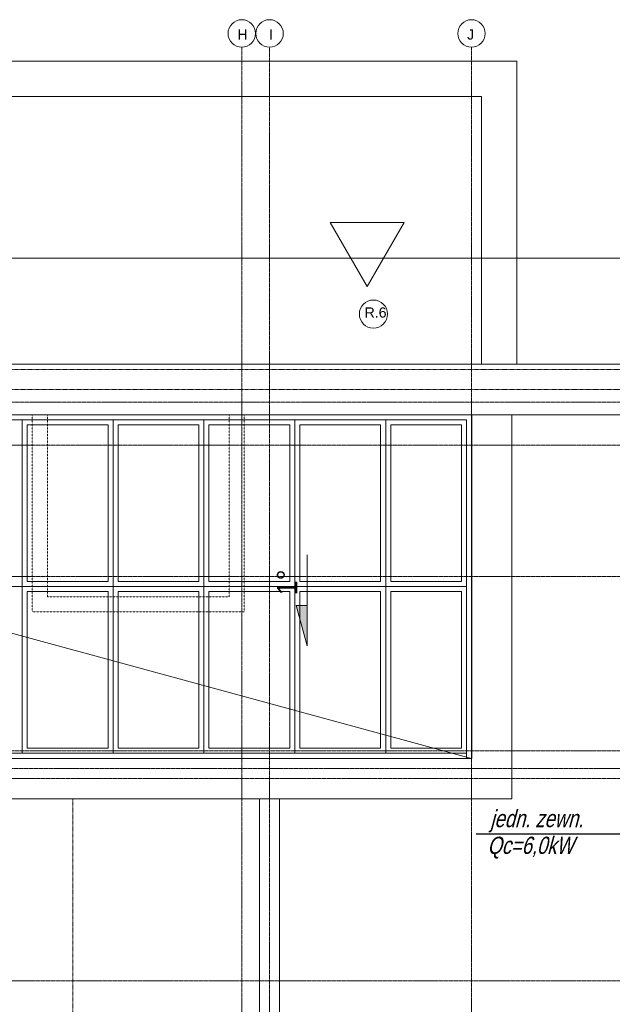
# Model space of a CAD drawing. Header units: millimetres. Extents: x 49908 to 79848, y -11883 to -3092.
# Tile 185 of 222: x 76753 to 77340, y -9440 to -8466. Entities that reach past the tile are written whole.
import ezdxf

# ---------------------------------------------------------------- set-up
doc = ezdxf.new("R2010")
doc.units = ezdxf.units.MM
doc.linetypes.add('0.5_0.5', pattern=[10, 5, -5])
doc.linetypes.add('DASHDOT', pattern=[1, 0.5, -0.25, 0, -0.25])
for name, color, linetype, lineweight in [('A stolarka', 9, 'Continuous', 9), ('A_CIENKA', 9, 'Continuous', 9), ('A_OSIE', 9, 'DASHDOT', 9), ('A_WIDOK', 9, 'Continuous', 9), ('\x9dciany', 9, 'Continuous', 9)]:
    doc.layers.add(name, color=color, linetype=linetype, lineweight=lineweight)
doc.layers.add('A_WYMIAR', color=9, linetype='Continuous', lineweight=5, transparency=0.2)
doc.layers.add('S_Opis CO', color=2, linetype='Continuous')
doc.styles.add('Arial', font='arial.ttf')
doc.styles.add('ROMANS', font='romanpl.shx', dxfattribs={"bigfont": 'romanbigpl.shx'})

msp = doc.modelspace()

# ---------------------------------------------------------------- hatches: boundary and pattern name
at = {"layer": 'A_CIENKA', "transparency": 33554687}
h = msp.add_hatch(color=256, dxfattribs=at)
h.dxf.hatch_style = 1
h.paths.add_polyline_path([(77026.78, -9045.39), (77037.78, -9085.39), (77037.78, -9045.39), (77036.78, -9045.39)])

# ---------------------------------------------------------------- linework, layer by layer
at = {"layer": 'A stolarka', "ltscale": 0.5}
for p, q in [((75955.4, -8861.68), (77195.4, -8861.68)), ((76760.4, -8866.68), (76840.4, -8866.68)), ((76850.4, -8866.68), (76930.4, -8866.68)), ((76940.4, -8866.68), (77020.4, -8866.68)), ((77030.4, -8866.68), (77110.4, -8866.68)), ((77120.4, -8866.68), (77190.4, -8866.68)), ((76760.4, -9186.68), (76840.4, -9186.68)), ((76850.4, -9186.68), (76930.4, -9186.68)), ((76940.4, -9186.68), (77020.4, -9186.68)), ((77030.4, -9186.68), (77110.4, -9186.68)), ((77120.4, -9186.68), (77190.4, -9186.68)), ((75955.4, -9191.68), (77195.4, -9191.68))]:
    msp.add_line(p, q, dxfattribs=at)
at = {"layer": 'A stolarka', "ltscale": 0.2}
msp.add_lwpolyline([(75950.4, -8856.68), (77200.4, -8856.68), (77200.4, -9196.68), (75950.4, -9196.68)], close=True, dxfattribs=at)
msp.add_lwpolyline([(75950.4, -8856.68), (77200.4, -8856.68), (77200.4, -9196.68), (75950.4, -9196.68)], close=True, dxfattribs=at)
msp.add_lwpolyline([(75950.4, -8856.68), (77200.4, -8856.68), (77200.4, -9196.68), (75950.4, -9196.68)], close=True, dxfattribs=at)
at = {"layer": 'A stolarka'}
msp.add_lwpolyline([(75950.8, -8856.79), (77200.4, -8856.79), (77200.4, -9196.68), (75950.8, -9196.68)], close=True, dxfattribs=at)
for points in [[(76755.4, -8856.68), (76675.4, -8856.68)], [(76675.4, -8861.68), (76675.4, -9026.68), (76755.4, -9026.68), (76755.4, -8861.68)], [(76845.4, -8856.68), (76755.4, -8856.68)], [(76755.4, -8861.68), (76755.4, -9026.68), (76845.4, -9026.68), (76845.4, -8861.68)], [(76840.4, -8861.68), (76760.4, -8861.68)], [(76935.4, -8856.68), (76845.4, -8856.68)], [(76845.4, -8861.68), (76845.4, -9026.68), (76935.4, -9026.68), (76935.4, -8861.68)], [(76930.4, -8861.68), (76850.4, -8861.68)], [(77025.4, -8856.68), (76935.4, -8856.68)], [(76935.4, -8861.68), (76935.4, -9026.68), (77025.4, -9026.68), (77025.4, -8861.68)], [(77020.4, -8861.68), (76940.4, -8861.68)], [(77115.4, -8856.68), (77025.4, -8856.68)], [(77025.4, -8861.68), (77025.4, -9026.68), (77115.4, -9026.68), (77115.4, -8861.68)], [(77110.4, -8861.68), (77030.4, -8861.68)], [(77195.4, -8856.68), (77115.4, -8856.68)], [(77115.4, -8861.68), (77115.4, -9026.68), (77195.4, -9026.68), (77195.4, -8861.68)], [(77190.4, -8861.68), (77120.4, -8861.68)], [(76760.4, -8866.68), (76760.4, -9021.68), (76840.4, -9021.68), (76840.4, -8866.68)], [(76850.4, -8866.68), (76850.4, -9021.68), (76930.4, -9021.68), (76930.4, -8866.68)], [(76940.4, -8866.68), (76940.4, -9021.68), (77020.4, -9021.68), (77020.4, -8866.68)], [(77030.4, -8866.68), (77030.4, -9021.68), (77110.4, -9021.68), (77110.4, -8866.68)], [(77120.4, -8866.68), (77120.4, -9021.68), (77190.4, -9021.68), (77190.4, -8866.68)], [(76675.4, -9191.68), (76675.4, -9026.68), (76755.4, -9026.68), (76755.4, -9191.68)], [(76755.4, -9191.68), (76755.4, -9026.68), (76845.4, -9026.68), (76845.4, -9191.68)], [(76845.4, -9191.68), (76845.4, -9026.68), (76935.4, -9026.68), (76935.4, -9191.68)], [(76935.4, -9191.68), (76935.4, -9026.68), (77025.4, -9026.68), (77025.4, -9191.68)], [(77025.4, -9191.68), (77025.4, -9026.68), (77115.4, -9026.68), (77115.4, -9191.68)], [(77115.4, -9191.68), (77115.4, -9026.68), (77195.4, -9026.68), (77195.4, -9196.68), (77115.4, -9196.68)], [(76760.4, -9186.68), (76760.4, -9031.68), (76840.4, -9031.68), (76840.4, -9186.68)], [(76850.4, -9186.68), (76850.4, -9031.68), (76930.4, -9031.68), (76930.4, -9186.68)], [(76940.4, -9186.68), (76940.4, -9031.68), (77020.4, -9031.68), (77020.4, -9186.68)], [(77030.4, -9186.68), (77030.4, -9031.68), (77110.4, -9031.68), (77110.4, -9186.68)], [(77120.4, -9186.68), (77120.4, -9031.68), (77190.4, -9031.68), (77190.4, -9186.68)], [(76840.4, -9191.68), (76760.4, -9191.68)], [(76930.4, -9191.68), (76850.4, -9191.68)], [(77020.4, -9191.68), (76940.4, -9191.68)], [(77110.4, -9191.68), (77030.4, -9191.68)], [(77190.4, -9191.68), (77120.4, -9191.68)], [(76755.4, -9196.68), (76675.4, -9196.68)], [(76845.4, -9196.68), (76755.4, -9196.68)], [(76935.4, -9196.68), (76845.4, -9196.68)], [(77025.4, -9196.68), (76935.4, -9196.68)], [(77115.4, -9196.68), (77025.4, -9196.68)]]:
    msp.add_lwpolyline(points, dxfattribs=at)
at = {"layer": 'A_CIENKA'}
for p, q in [((77037.78, -8995.39), (77037.78, -9085.39)), ((77036.78, -9045.39), (77026.78, -9045.39)), ((77026.78, -9045.39), (77037.78, -9085.39)), ((77037.78, -9045.39), (77036.78, -9045.39)), ((77200.8, -9196.79), (75950.8, -9196.79)), ((76990.4, -9236.68), (76990.4, -11176.57)), ((77010.4, -11176.57), (77010.4, -9236.68))]:
    msp.add_line(p, q, dxfattribs=at)
at = {"layer": 'A_CIENKA', "linetype": '0.5_0.5', "ltscale": 0.02}
msp.add_line((76805.4, -11176.57), (76805.4, -9236.68), dxfattribs=at)
at = {"layer": 'A_CIENKA'}
msp.add_lwpolyline([(77097.03, -8729.84), (77060.44, -8666.46), (77133.63, -8666.46)], close=True, dxfattribs=at)
msp.add_lwpolyline([(77975.4, -10416.68), (77975.4, -8701.68), (76375.4, -8701.68)], dxfattribs=at)
at = {"layer": 'A_CIENKA', "ltscale": 0.2}
for points in [[(77210.4, -8806.68), (77960.4, -8806.68), (77960.4, -11226.68), (75590.4, -11226.68), (75590.4, -8806.68), (77210.4, -8806.68)], [(77240.4, -8856.79), (77240.4, -9236.68), (75910.4, -9236.68), (75910.4, -8856.79)]]:
    msp.add_lwpolyline(points, dxfattribs=at)
for points in [[(75640.51, -8856.79), (77910.29, -8856.79), (77910.29, -11176.57), (75640.51, -11176.57)], [(75950.4, -8856.68), (77200.4, -8856.68), (77200.4, -9196.68), (75950.4, -9196.68)], [(75950.8, -8856.79), (77200.8, -8856.79), (77200.8, -9196.79), (75950.8, -9196.79)]]:
    msp.add_lwpolyline(points, close=True, dxfattribs=at)
at = {"layer": 'A_CIENKA', "ltscale": 10}
msp.add_circle((77103.25, -8757.08), 13.9, dxfattribs=at)
at = {"layer": 'A_OSIE', "ltscale": 0.3, "transparency": 33554559}
for p, q in [((76972.9, -8493.04), (76972.9, -11540.32)), ((77000.4, -11540.32), (77000.4, -8493.04)), ((77200.4, -8493.04), (77200.4, -11540.32)), ((75350.78, -8844.18), (78252.5, -8844.18)), ((78251.74, -8886.68), (75350.78, -8886.68)), ((78251.74, -9016.68), (75350.78, -9016.68)), ((75350.78, -9189.18), (78251.74, -9189.18)), ((78253.59, -9206.68), (75350.78, -9206.68)), ((78251.74, -9216.68), (75350.78, -9216.68)), ((78251.74, -9416.68), (75350.78, -9416.68))]:
    msp.add_line(p, q, dxfattribs=at)
at = {"layer": 'A_WIDOK', "linetype": '0.5_0.5', "ltscale": 0.02}
for points in [[(75595.51, -8811.79), (77955.29, -8811.79), (77955.29, -11221.57), (75595.51, -11221.57)], [(75615.51, -8831.79), (77935.29, -8831.79), (77935.29, -11201.57), (75615.51, -11201.57)]]:
    msp.add_lwpolyline(points, close=True, dxfattribs=at)
at = {"layer": 'A_WYMIAR'}
for centre in [(76972.9, -8479.42), (77000.4, -8479.42), (77200.4, -8479.42)]:
    msp.add_circle(centre, 13.63, dxfattribs=at)
at = {"layer": 'S_Opis CO', "color": 3, "ltscale": 0.1}
msp.add_line((77204.88, -9271.44), (77397.9, -9271.44), dxfattribs=at)
at = {"layer": '\x9dciany'}
for p, q in [((77245.4, -8506.68), (75590.4, -8506.68)), ((77245.4, -8806.68), (77245.4, -8506.68)), ((77210.4, -8541.68), (76090.4, -8541.68)), ((77210.4, -8806.68), (77210.4, -8541.68)), ((77010.4, -8806.68), (75590.4, -8806.68)), ((77210.4, -8806.68), (77010.4, -8806.68)), ((77960.4, -8806.68), (77245.4, -8806.68)), ((77200.4, -9196.68), (75950.4, -8856.68)), ((76960.4, -8856.68), (76375.4, -8856.68))]:
    msp.add_line(p, q, dxfattribs=at)
at = {"layer": '\x9dciany', "linetype": '0.5_0.5', "ltscale": 0.03}
for p, q in [((76765.4, -9051.68), (76765.4, -8856.68)), ((76780.4, -9036.68), (76780.4, -8856.68)), ((76960.4, -9036.68), (76960.4, -8856.68)), ((76975.4, -9051.68), (76975.4, -8856.68)), ((76960.4, -9036.68), (76780.4, -9036.68)), ((76975.4, -9051.68), (76765.4, -9051.68))]:
    msp.add_line(p, q, dxfattribs=at)

# ---------------------------------------------------------------- texts
at = {"layer": 'A_CIENKA', "insert": (77094.54, -8750.49), "char_height": 10, "attachment_point": 1, "style": 'Arial'}
msp.add_mtext_dynamic_manual_height_columns('R.6', width=473.6977, gutter_width=1.25, heights=[9.22], dxfattribs=at)
at = {"layer": 'A_CIENKA', "insert": (77007.78, -9035.39), "char_height": 20, "attachment_point": 1, "rotation": 90}
msp.add_mtext_dynamic_manual_height_columns('1%%D', width=260, gutter_width=17.5, heights=[0], dxfattribs=at)
at = {"layer": 'A_WYMIAR', "char_height": 10, "attachment_point": 1, "style": 'Arial'}
for s, insert in [(' H', (76964.65, -8475.47)), ('  I', (76992.15, -8475.47)), (' J', (77192.15, -8475.47))]:
    msp.add_mtext_dynamic_manual_height_columns(s, width=473.6977, gutter_width=1.25, heights=[0], dxfattribs=dict(at, insert=insert))
at = {"layer": 'S_Opis CO', "lineweight": 18, "style": 'ROMANS', "oblique": 15, "width": 0.8}
for s, p in [('jedn. zewn.', (77219.02, -9264.75)), ('Qc=6,0kW', (77216.13, -9291.2))]:
    msp.add_text(s, height=17, dxfattribs=at).set_placement(p)

doc.saveas('drawing.dxf')
